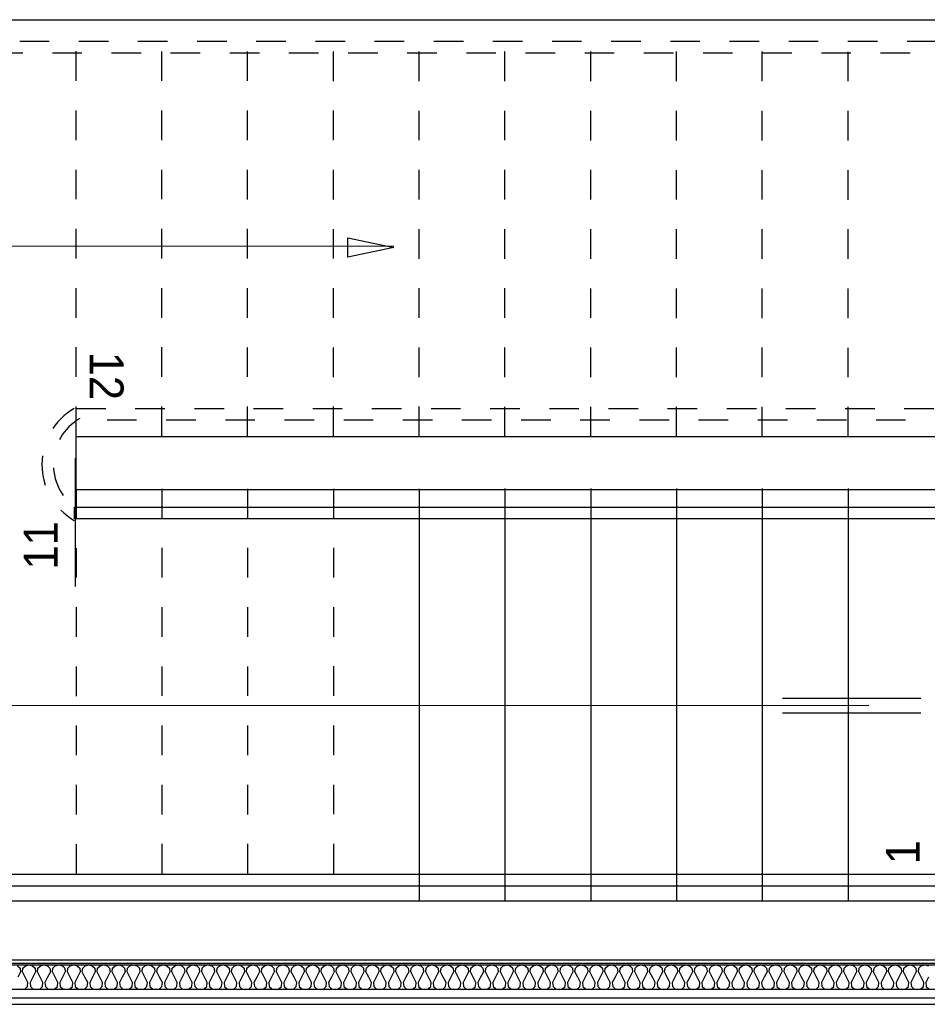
# Model space of a CAD drawing. Header units: millimetres. Extents: x -15 to 127, y -65 to 67.
# Tile 175 of 256: x 7.7 to 10.77, y 3.74 to 7.07. Entities that reach past the tile are written whole.
import ezdxf

# ---------------------------------------------------------------- set-up
doc = ezdxf.new("R2010")
doc.units = ezdxf.units.MM
doc.header["$MEASUREMENT"] = 0
doc.linetypes.add('PC_DASH_2', pattern=[0.125, 0.055556, -0.069444])
doc.layers.add('structure rdc', color=7, linetype='Continuous')
doc.styles.get("Standard").update_dxf_attribs({"font": 'BKANT.TTF'})

# ---------------------------------------------------------------- blocks, each defined once
blk = doc.blocks.new('PD_4654')
at = {"layer": 'structure rdc', "color": 0}
for points in [[(6.923, -22.4313), (13.3339, -22.4313), (13.3339, -22.5145), (6.923, -22.5145), (6.923, -22.4313)], [(8.3736, -22.4339), (8.3821, -22.4417), (8.3835, -22.4547), (8.3743, -22.4729)], [(8.375, -22.5119), (8.387, -22.5145), (8.3989, -22.5119), (8.4073, -22.5041), (8.4087, -22.4911), (8.3996, -22.4729), (8.3904, -22.4547), (8.3918, -22.4417), (8.4003, -22.4339), (8.4122, -22.4313), (8.4241, -22.4339), (8.4326, -22.4417), (8.434, -22.4547), (8.4248, -22.4729), (8.4157, -22.4911), (8.4171, -22.5041), (8.4255, -22.5119), (8.4374, -22.5145), (8.4494, -22.5119), (8.4578, -22.5041), (8.4592, -22.4911), (8.4501, -22.4729), (8.4409, -22.4547), (8.4423, -22.4417), (8.4507, -22.4339), (8.4627, -22.4313), (8.4746, -22.4339), (8.483, -22.4417), (8.4844, -22.4547), (8.4753, -22.4729), (8.4662, -22.4911), (8.4676, -22.5041), (8.476, -22.5119), (8.4879, -22.5145), (8.4998, -22.5119), (8.5083, -22.5041), (8.5097, -22.4911), (8.5005, -22.4729), (8.4914, -22.4547), (8.4928, -22.4417), (8.5012, -22.4339), (8.5132, -22.4313), (8.5251, -22.4339), (8.5335, -22.4417), (8.5349, -22.4547), (8.5258, -22.4729), (8.5166, -22.4911), (8.518, -22.5041), (8.5265, -22.5119), (8.5384, -22.5145), (8.5503, -22.5119), (8.5588, -22.5041), (8.5601, -22.4911), (8.551, -22.4729), (8.5419, -22.4547), (8.5433, -22.4417), (8.5517, -22.4339), (8.5636, -22.4313), (8.5756, -22.4339), (8.584, -22.4417), (8.5854, -22.4547), (8.5763, -22.4729), (8.5671, -22.4911), (8.5685, -22.5041), (8.5769, -22.5119), (8.5889, -22.5145), (8.6008, -22.5119), (8.6092, -22.5041), (8.6106, -22.4911), (8.6015, -22.4729), (8.5924, -22.4547), (8.5938, -22.4417), (8.6022, -22.4339), (8.6141, -22.4313), (8.626, -22.4339), (8.6345, -22.4417), (8.6359, -22.4547), (8.6267, -22.4729), (8.6176, -22.4911), (8.619, -22.5041), (8.6274, -22.5119), (8.6394, -22.5145), (8.6513, -22.5119), (8.6597, -22.5041), (8.6611, -22.4911), (8.652, -22.4729), (8.6428, -22.4547), (8.6442, -22.4417), (8.6527, -22.4339), (8.6646, -22.4313), (8.6765, -22.4339), (8.6849, -22.4417), (8.6863, -22.4547), (8.6772, -22.4729), (8.6681, -22.4911), (8.6695, -22.5041), (8.6779, -22.5119), (8.6898, -22.5145), (8.7018, -22.5119), (8.7102, -22.5041), (8.7116, -22.4911), (8.7025, -22.4729), (8.6933, -22.4547), (8.6947, -22.4417), (8.7031, -22.4339), (8.7151, -22.4313), (8.727, -22.4339), (8.7354, -22.4417), (8.7368, -22.4547), (8.7277, -22.4729), (8.7186, -22.4911), (8.72, -22.5041), (8.7284, -22.5119), (8.7403, -22.5145), (8.7522, -22.5119), (8.7607, -22.5041), (8.7621, -22.4911), (8.7529, -22.4729), (8.7438, -22.4547), (8.7452, -22.4417), (8.7536, -22.4339), (8.7656, -22.4313), (8.7775, -22.4339), (8.7859, -22.4417), (8.7873, -22.4547), (8.7782, -22.4729), (8.769, -22.4911), (8.7704, -22.5041), (8.7789, -22.5119), (8.7908, -22.5145), (8.8027, -22.5119), (8.8111, -22.5041), (8.8125, -22.4911), (8.8034, -22.4729), (8.7943, -22.4547), (8.7957, -22.4417), (8.8041, -22.4339), (8.816, -22.4313), (8.828, -22.4339), (8.8364, -22.4417), (8.8378, -22.4547), (8.8287, -22.4729), (8.8195, -22.4911), (8.8209, -22.5041), (8.8293, -22.5119), (8.8413, -22.5145), (8.8532, -22.5119), (8.8616, -22.5041), (8.863, -22.4911), (8.8539, -22.4729), (8.8448, -22.4547), (8.8462, -22.4417), (8.8546, -22.4339), (8.8665, -22.4313), (8.8784, -22.4339), (8.8869, -22.4417), (8.8883, -22.4547), (8.8791, -22.4729), (8.87, -22.4911), (8.8714, -22.5041), (8.8798, -22.5119), (8.8918, -22.5145), (8.9037, -22.5119), (8.9121, -22.5041), (8.9135, -22.4911), (8.9044, -22.4729), (8.8952, -22.4547), (8.8966, -22.4417), (8.9051, -22.4339), (8.917, -22.4313), (8.9289, -22.4339), (8.9373, -22.4417), (8.9387, -22.4547), (8.9296, -22.4729), (8.9205, -22.4911), (8.9219, -22.5041), (8.9303, -22.5119), (8.9422, -22.5145), (8.9542, -22.5119), (8.9626, -22.5041), (8.964, -22.4911), (8.9548, -22.4729), (8.9457, -22.4547), (8.9471, -22.4417), (8.9555, -22.4339), (8.9675, -22.4313), (8.9794, -22.4339), (8.9878, -22.4417), (8.9892, -22.4547), (8.9801, -22.4729), (8.971, -22.4911), (8.9724, -22.5041), (8.9808, -22.5119), (8.9927, -22.5145), (9.0046, -22.5119), (9.0131, -22.5041), (9.0145, -22.4911), (9.0053, -22.4729), (8.9962, -22.4547), (8.9976, -22.4417), (9.006, -22.4339), (9.0179, -22.4313), (9.0299, -22.4339), (9.0383, -22.4417), (9.0397, -22.4547), (9.0306, -22.4729), (9.0214, -22.4911), (9.0228, -22.5041), (9.0313, -22.5119), (9.0432, -22.5145), (9.0551, -22.5119), (9.0635, -22.5041), (9.0649, -22.4911), (9.0558, -22.4729), (9.0467, -22.4547), (9.0481, -22.4417), (9.0565, -22.4339), (9.0684, -22.4313), (9.0804, -22.4339), (9.0888, -22.4417), (9.0902, -22.4547), (9.081, -22.4729), (9.0719, -22.4911), (9.0733, -22.5041), (9.0817, -22.5119), (9.0937, -22.5145), (9.1056, -22.5119), (9.114, -22.5041), (9.1154, -22.4911), (9.1063, -22.4729), (9.0972, -22.4547), (9.0986, -22.4417), (9.107, -22.4339), (9.1189, -22.4313), (9.1308, -22.4339), (9.1393, -22.4417), (9.1407, -22.4547), (9.1315, -22.4729), (9.1224, -22.4911), (9.1238, -22.5041), (9.1322, -22.5119), (9.1441, -22.5145), (9.1561, -22.5119), (9.1645, -22.5041), (9.1659, -22.4911), (9.1568, -22.4729), (9.1476, -22.4547), (9.149, -22.4417), (9.1575, -22.4339), (9.1694, -22.4313), (9.1813, -22.4339), (9.1897, -22.4417), (9.1911, -22.4547), (9.182, -22.4729), (9.1729, -22.4911), (9.1743, -22.5041), (9.1827, -22.5119), (9.1946, -22.5145), (9.2066, -22.5119), (9.215, -22.5041), (9.2164, -22.4911), (9.2072, -22.4729), (9.1981, -22.4547), (9.1995, -22.4417), (9.2079, -22.4339), (9.2199, -22.4313), (9.2318, -22.4339), (9.2402, -22.4417), (9.2416, -22.4547), (9.2325, -22.4729), (9.2234, -22.4911), (9.2247, -22.5041), (9.2332, -22.5119), (9.2451, -22.5145), (9.257, -22.5119), (9.2655, -22.5041), (9.2669, -22.4911), (9.2577, -22.4729), (9.2486, -22.4547), (9.25, -22.4417), (9.2584, -22.4339), (9.2703, -22.4313), (9.2823, -22.4339), (9.2907, -22.4417), (9.2921, -22.4547), (9.283, -22.4729), (9.2738, -22.4911), (9.2752, -22.5041), (9.2837, -22.5119), (9.2956, -22.5145), (9.3075, -22.5119), (9.3159, -22.5041), (9.3173, -22.4911), (9.3082, -22.4729), (9.2991, -22.4547), (9.3005, -22.4417), (9.3089, -22.4339), (9.3208, -22.4313), (9.3328, -22.4339), (9.3412, -22.4417), (9.3426, -22.4547), (9.3334, -22.4729), (9.3243, -22.4911), (9.3257, -22.5041), (9.3341, -22.5119), (9.3461, -22.5145), (9.358, -22.5119), (9.3664, -22.5041), (9.3678, -22.4911), (9.3587, -22.4729), (9.3495, -22.4547), (9.3509, -22.4417), (9.3594, -22.4339), (9.3713, -22.4313), (9.3832, -22.4339), (9.3917, -22.4417), (9.3931, -22.4547), (9.3839, -22.4729), (9.3748, -22.4911), (9.3762, -22.5041), (9.3846, -22.5119), (9.3965, -22.5145), (9.4085, -22.5119), (9.4169, -22.5041), (9.4183, -22.4911), (9.4092, -22.4729), (9.4, -22.4547), (9.4014, -22.4417), (9.4099, -22.4339), (9.4218, -22.4313), (9.4337, -22.4339), (9.4421, -22.4417), (9.4435, -22.4547), (9.4344, -22.4729), (9.4253, -22.4911), (9.4267, -22.5041), (9.4351, -22.5119), (9.447, -22.5145), (9.459, -22.5119), (9.4674, -22.5041), (9.4688, -22.4911), (9.4596, -22.4729), (9.4505, -22.4547), (9.4519, -22.4417), (9.4603, -22.4339), (9.4723, -22.4313), (9.4842, -22.4339), (9.4926, -22.4417), (9.494, -22.4547), (9.4849, -22.4729), (9.4757, -22.4911), (9.4771, -22.5041), (9.4856, -22.5119), (9.4975, -22.5145), (9.5094, -22.5119), (9.5179, -22.5041), (9.5193, -22.4911), (9.5101, -22.4729), (9.501, -22.4547), (9.5024, -22.4417), (9.5108, -22.4339), (9.5227, -22.4313), (9.5347, -22.4339), (9.5431, -22.4417), (9.5445, -22.4547), (9.5354, -22.4729), (9.5262, -22.4911), (9.5276, -22.5041), (9.536, -22.5119), (9.548, -22.5145), (9.5599, -22.5119), (9.5683, -22.5041), (9.5697, -22.4911), (9.5606, -22.4729), (9.5515, -22.4547), (9.5529, -22.4417), (9.5613, -22.4339), (9.5732, -22.4313), (9.5852, -22.4339), (9.5936, -22.4417), (9.595, -22.4547), (9.5858, -22.4729), (9.5767, -22.4911), (9.5781, -22.5041), (9.5865, -22.5119), (9.5985, -22.5145), (9.6104, -22.5119), (9.6188, -22.5041), (9.6202, -22.4911), (9.6111, -22.4729), (9.6019, -22.4547), (9.6033, -22.4417), (9.6118, -22.4339), (9.6237, -22.4313), (9.6356, -22.4339), (9.6441, -22.4417), (9.6455, -22.4547), (9.6363, -22.4729), (9.6272, -22.4911), (9.6286, -22.5041), (9.637, -22.5119), (9.6489, -22.5145), (9.6609, -22.5119), (9.6693, -22.5041), (9.6707, -22.4911), (9.6616, -22.4729), (9.6524, -22.4547), (9.6538, -22.4417), (9.6622, -22.4339), (9.6742, -22.4313), (9.6861, -22.4339), (9.6945, -22.4417), (9.6959, -22.4547), (9.6868, -22.4729), (9.6777, -22.4911), (9.6791, -22.5041), (9.6875, -22.5119), (9.6994, -22.5145), (9.7114, -22.5119), (9.7198, -22.5041), (9.7212, -22.4911), (9.712, -22.4729), (9.7029, -22.4547), (9.7043, -22.4417), (9.7127, -22.4339), (9.7247, -22.4313), (9.7366, -22.4339), (9.745, -22.4417), (9.7464, -22.4547), (9.7373, -22.4729), (9.7281, -22.4911), (9.7295, -22.5041), (9.738, -22.5119), (9.7499, -22.5145), (9.7618, -22.5119), (9.7703, -22.5041), (9.7717, -22.4911), (9.7625, -22.4729), (9.7534, -22.4547), (9.7548, -22.4417), (9.7632, -22.4339), (9.7751, -22.4313), (9.7871, -22.4339), (9.7955, -22.4417), (9.7969, -22.4547), (9.7878, -22.4729), (9.7786, -22.4911), (9.78, -22.5041), (9.7884, -22.5119), (9.8004, -22.5145), (9.8123, -22.5119), (9.8207, -22.5041), (9.8221, -22.4911), (9.813, -22.4729), (9.8039, -22.4547), (9.8053, -22.4417), (9.8137, -22.4339), (9.8256, -22.4313), (9.8376, -22.4339), (9.846, -22.4417), (9.8474, -22.4547), (9.8382, -22.4729), (9.8291, -22.4911), (9.8305, -22.5041), (9.8389, -22.5119), (9.8509, -22.5145), (9.8628, -22.5119), (9.8712, -22.5041), (9.8726, -22.4911), (9.8635, -22.4729), (9.8543, -22.4547), (9.8557, -22.4417), (9.8642, -22.4339), (9.8761, -22.4313), (9.888, -22.4339), (9.8965, -22.4417), (9.8979, -22.4547), (9.8887, -22.4729), (9.8796, -22.4911), (9.881, -22.5041), (9.8894, -22.5119), (9.9013, -22.5145), (9.9133, -22.5119), (9.9217, -22.5041), (9.9231, -22.4911), (9.914, -22.4729), (9.9048, -22.4547), (9.9062, -22.4417), (9.9146, -22.4339), (9.9266, -22.4313), (9.9385, -22.4339), (9.9469, -22.4417), (9.9483, -22.4547), (9.9392, -22.4729), (9.9301, -22.4911), (9.9315, -22.5041), (9.9399, -22.5119), (9.9518, -22.5145), (9.9638, -22.5119), (9.9722, -22.5041), (9.9736, -22.4911), (9.9644, -22.4729), (9.9553, -22.4547), (9.9567, -22.4417), (9.9651, -22.4339), (9.9771, -22.4313), (9.989, -22.4339), (9.9974, -22.4417), (9.9988, -22.4547), (9.9897, -22.4729), (9.9805, -22.4911), (9.9819, -22.5041), (9.9904, -22.5119), (10.0023, -22.5145), (10.0142, -22.5119), (10.0227, -22.5041), (10.0241, -22.4911), (10.0149, -22.4729), (10.0058, -22.4547), (10.0072, -22.4417), (10.0156, -22.4339), (10.0275, -22.4313), (10.0395, -22.4339), (10.0479, -22.4417), (10.0493, -22.4547), (10.0402, -22.4729), (10.031, -22.4911), (10.0324, -22.5041), (10.0408, -22.5119), (10.0528, -22.5145), (10.0647, -22.5119), (10.0731, -22.5041), (10.0745, -22.4911), (10.0654, -22.4729), (10.0563, -22.4547), (10.0577, -22.4417), (10.0661, -22.4339), (10.078, -22.4313), (10.09, -22.4339), (10.0984, -22.4417), (10.0998, -22.4547), (10.0906, -22.4729), (10.0815, -22.4911), (10.0829, -22.5041), (10.0913, -22.5119), (10.1033, -22.5145), (10.1152, -22.5119), (10.1236, -22.5041), (10.125, -22.4911), (10.1159, -22.4729), (10.1067, -22.4547), (10.1081, -22.4417), (10.1166, -22.4339), (10.1285, -22.4313), (10.1404, -22.4339), (10.1489, -22.4417), (10.1503, -22.4547), (10.1411, -22.4729), (10.132, -22.4911), (10.1334, -22.5041), (10.1418, -22.5119), (10.1537, -22.5145), (10.1657, -22.5119), (10.1741, -22.5041), (10.1755, -22.4911), (10.1664, -22.4729), (10.1572, -22.4547), (10.1586, -22.4417), (10.167, -22.4339), (10.179, -22.4313), (10.1909, -22.4339), (10.1993, -22.4417), (10.2007, -22.4547), (10.1916, -22.4729), (10.1825, -22.4911), (10.1839, -22.5041), (10.1923, -22.5119), (10.2042, -22.5145), (10.2162, -22.5119), (10.2246, -22.5041), (10.226, -22.4911), (10.2168, -22.4729), (10.2077, -22.4547), (10.2091, -22.4417), (10.2175, -22.4339), (10.2295, -22.4313), (10.2414, -22.4339), (10.2498, -22.4417), (10.2512, -22.4547), (10.2421, -22.4729), (10.2329, -22.4911), (10.2343, -22.5041), (10.2428, -22.5119), (10.2547, -22.5145), (10.2666, -22.5119), (10.2751, -22.5041), (10.2765, -22.4911), (10.2673, -22.4729), (10.2582, -22.4547), (10.2596, -22.4417), (10.268, -22.4339), (10.2799, -22.4313), (10.2919, -22.4339), (10.3003, -22.4417), (10.3017, -22.4547), (10.2926, -22.4729), (10.2834, -22.4911), (10.2848, -22.5041), (10.2932, -22.5119), (10.3052, -22.5145), (10.3171, -22.5119), (10.3255, -22.5041), (10.3269, -22.4911), (10.3178, -22.4729), (10.3087, -22.4547), (10.3101, -22.4417), (10.3185, -22.4339), (10.3304, -22.4313), (10.3424, -22.4339), (10.3508, -22.4417), (10.3522, -22.4547), (10.343, -22.4729), (10.3339, -22.4911), (10.3353, -22.5041), (10.3437, -22.5119), (10.3557, -22.5145), (10.3676, -22.5119), (10.376, -22.5041), (10.3774, -22.4911), (10.3683, -22.4729), (10.3591, -22.4547), (10.3605, -22.4417), (10.369, -22.4339), (10.3809, -22.4313), (10.3928, -22.4339), (10.4013, -22.4417), (10.4027, -22.4547), (10.3935, -22.4729), (10.3844, -22.4911), (10.3858, -22.5041), (10.3942, -22.5119), (10.4061, -22.5145), (10.4181, -22.5119), (10.4265, -22.5041), (10.4279, -22.4911), (10.4188, -22.4729), (10.4096, -22.4547), (10.411, -22.4417), (10.4194, -22.4339), (10.4314, -22.4313), (10.4433, -22.4339), (10.4517, -22.4417), (10.4531, -22.4547), (10.444, -22.4729), (10.4349, -22.4911), (10.4363, -22.5041), (10.4447, -22.5119), (10.4566, -22.5145), (10.4686, -22.5119), (10.477, -22.5041), (10.4784, -22.4911), (10.4692, -22.4729), (10.4601, -22.4547), (10.4615, -22.4417), (10.4699, -22.4339), (10.4819, -22.4313), (10.4938, -22.4339), (10.5022, -22.4417), (10.5036, -22.4547), (10.4945, -22.4729), (10.4853, -22.4911), (10.4867, -22.5041), (10.4952, -22.5119), (10.5071, -22.5145), (10.519, -22.5119), (10.5275, -22.5041), (10.5289, -22.4911), (10.5197, -22.4729), (10.5106, -22.4547), (10.512, -22.4417), (10.5204, -22.4339), (10.5323, -22.4313), (10.5443, -22.4339), (10.5527, -22.4417), (10.5541, -22.4547), (10.545, -22.4729), (10.5358, -22.4911), (10.5372, -22.5041), (10.5456, -22.5119), (10.5576, -22.5145), (10.5695, -22.5119), (10.5779, -22.5041), (10.5793, -22.4911), (10.5702, -22.4729), (10.5611, -22.4547), (10.5625, -22.4417), (10.5709, -22.4339), (10.5828, -22.4313), (10.5947, -22.4339), (10.6032, -22.4417), (10.6046, -22.4547), (10.5954, -22.4729), (10.5863, -22.4911), (10.5877, -22.5041), (10.5961, -22.5119), (10.6081, -22.5145), (10.62, -22.5119), (10.6284, -22.5041), (10.6298, -22.4911), (10.6207, -22.4729), (10.6115, -22.4547), (10.6129, -22.4417), (10.6214, -22.4339), (10.6333, -22.4313), (10.6452, -22.4339), (10.6537, -22.4417), (10.6551, -22.4547), (10.6459, -22.4729), (10.6368, -22.4911), (10.6382, -22.5041), (10.6466, -22.5119), (10.6585, -22.5145), (10.6705, -22.5119), (10.6789, -22.5041), (10.6803, -22.4911), (10.6712, -22.4729), (10.662, -22.4547), (10.6634, -22.4417), (10.6718, -22.4339), (10.6838, -22.4313), (10.6957, -22.4339), (10.7041, -22.4417), (10.7055, -22.4547), (10.6964, -22.4729), (10.6873, -22.4911), (10.6887, -22.5041), (10.6971, -22.5119), (10.709, -22.5145), (10.7209, -22.5119), (10.7294, -22.5041), (10.7308, -22.4911), (10.7216, -22.4729), (10.7125, -22.4547), (10.7139, -22.4417), (10.7223, -22.4339), (10.7343, -22.4313), (10.7462, -22.4339), (10.7546, -22.4417), (10.756, -22.4547), (10.7469, -22.4729), (10.7377, -22.4911), (10.7391, -22.5041), (10.7476, -22.5119), (10.7595, -22.5145), (10.7714, -22.5119), (10.7799, -22.5041), (10.7812, -22.4911), (10.7721, -22.4729), (10.763, -22.4547), (10.7644, -22.4417), (10.7728, -22.4339), (10.7847, -22.4313), (10.7967, -22.4339), (10.8051, -22.4417), (10.8065, -22.4547), (10.7974, -22.4729), (10.7882, -22.4911), (10.7896, -22.5041), (10.798, -22.5119), (10.81, -22.5145), (10.8219, -22.5119), (10.8303, -22.5041), (10.8317, -22.4911), (10.8226, -22.4729), (10.8135, -22.4547), (10.8149, -22.4417), (10.8233, -22.4339), (10.8352, -22.4313), (10.8471, -22.4339), (10.8556, -22.4417), (10.857, -22.4547), (10.8478, -22.4729), (10.8387, -22.4911), (10.8401, -22.5041), (10.8485, -22.5119), (10.8605, -22.5145), (10.8724, -22.5119), (10.8808, -22.5041), (10.8822, -22.4911), (10.8731, -22.4729), (10.8639, -22.4547), (10.8653, -22.4417), (10.8738, -22.4339), (10.8857, -22.4313), (10.8976, -22.4339), (10.906, -22.4417), (10.9074, -22.4547), (10.8983, -22.4729), (10.8892, -22.4911), (10.8906, -22.5041), (10.899, -22.5119), (10.9109, -22.5145), (10.9229, -22.5119), (10.9313, -22.5041), (10.9327, -22.4911), (10.9236, -22.4729), (10.9144, -22.4547), (10.9158, -22.4417), (10.9242, -22.4339), (10.9362, -22.4313), (10.9481, -22.4339), (10.9565, -22.4417), (10.9579, -22.4547), (10.9488, -22.4729), (10.9397, -22.4911), (10.9411, -22.5041), (10.9495, -22.5119), (10.9614, -22.5145), (10.9733, -22.5119), (10.9818, -22.5041), (10.9832, -22.4911), (10.974, -22.4729), (10.9649, -22.4547), (10.9663, -22.4417), (10.9747, -22.4339), (10.9867, -22.4313), (10.9986, -22.4339), (11.007, -22.4417), (11.0084, -22.4547), (10.9993, -22.4729), (10.9901, -22.4911), (10.9915, -22.5041), (11, -22.5119), (11.0119, -22.5145), (11.0238, -22.5119), (11.0322, -22.5041), (11.0336, -22.4911), (11.0245, -22.4729), (11.0154, -22.4547), (11.0168, -22.4417), (11.0252, -22.4339), (11.0371, -22.4313), (11.0491, -22.4339), (11.0575, -22.4417), (11.0589, -22.4547), (11.0498, -22.4729), (11.0406, -22.4911), (11.042, -22.5041), (11.0504, -22.5119), (11.0624, -22.5145), (11.0743, -22.5119), (11.0827, -22.5041), (11.0841, -22.4911), (11.075, -22.4729), (11.0659, -22.4547), (11.0673, -22.4417), (11.0757, -22.4339), (11.0876, -22.4313), (11.0995, -22.4339), (11.108, -22.4417), (11.1094, -22.4547), (11.1002, -22.4729), (11.0911, -22.4911), (11.0925, -22.5041), (11.1009, -22.5119), (11.1128, -22.5145), (11.1248, -22.5119), (11.1332, -22.5041), (11.1346, -22.4911), (11.1255, -22.4729), (11.1163, -22.4547), (11.1177, -22.4417), (11.1262, -22.4339), (11.1381, -22.4313), (11.15, -22.4339), (11.1584, -22.4417), (11.1598, -22.4547), (11.1507, -22.4729), (11.1416, -22.4911), (11.143, -22.5041), (11.1514, -22.5119), (11.1633, -22.5145), (11.1753, -22.5119), (11.1837, -22.5041), (11.1851, -22.4911), (11.1759, -22.4729), (11.1668, -22.4547), (11.1682, -22.4417), (11.1766, -22.4339), (11.1886, -22.4313), (11.2005, -22.4339), (11.2089, -22.4417), (11.2103, -22.4547), (11.2012, -22.4729), (11.1921, -22.4911), (11.1935, -22.5041), (11.2019, -22.5119), (11.2138, -22.5145), (11.2257, -22.5119), (11.2342, -22.5041), (11.2356, -22.4911), (11.2264, -22.4729), (11.2173, -22.4547), (11.2187, -22.4417), (11.2271, -22.4339), (11.239, -22.4313), (11.251, -22.4339), (11.2594, -22.4417), (11.2608, -22.4547), (11.2517, -22.4729), (11.2425, -22.4911), (11.2439, -22.5041), (11.2524, -22.5119), (11.2643, -22.5145), (11.2762, -22.5119), (11.2846, -22.5041), (11.286, -22.4911), (11.2769, -22.4729), (11.2678, -22.4547), (11.2692, -22.4417), (11.2776, -22.4339), (11.2895, -22.4313), (11.3015, -22.4339), (11.3099, -22.4417), (11.3113, -22.4547), (11.3021, -22.4729), (11.293, -22.4911), (11.2944, -22.5041), (11.3028, -22.5119), (11.3148, -22.5145), (11.3267, -22.5119), (11.3351, -22.5041), (11.3365, -22.4911), (11.3274, -22.4729), (11.3183, -22.4547), (11.3197, -22.4417), (11.3281, -22.4339), (11.34, -22.4313), (11.3519, -22.4339), (11.3604, -22.4417), (11.3618, -22.4547), (11.3526, -22.4729), (11.3435, -22.4911), (11.3449, -22.5041), (11.3533, -22.5119), (11.3652, -22.5145), (11.3772, -22.5119), (11.3856, -22.5041), (11.387, -22.4911), (11.3779, -22.4729), (11.3687, -22.4547), (11.3701, -22.4417), (11.3786, -22.4339), (11.3905, -22.4313), (11.4024, -22.4339), (11.4108, -22.4417), (11.4122, -22.4547), (11.4031, -22.4729), (11.394, -22.4911), (11.3954, -22.5041), (11.4038, -22.5119), (11.4157, -22.5145), (11.4277, -22.5119), (11.4361, -22.5041), (11.4375, -22.4911), (11.4283, -22.4729), (11.4192, -22.4547), (11.4206, -22.4417), (11.429, -22.4339), (11.441, -22.4313), (11.4529, -22.4339)], [(11.4536, -22.4729), (11.4445, -22.4911), (11.4458, -22.5041), (11.4543, -22.5119)]]:
    blk.add_lwpolyline(points, dxfattribs=at)
blk = doc.blocks.new('PD_4857')
at = {"layer": 'structure rdc', "color": 0}
blk.add_line((6.8255, -22.5643), (13.3551, -22.5643), dxfattribs=at)
blk = doc.blocks.new('PD_4884')
at = {"layer": 'structure rdc', "color": 0, "char_height": 0.114102, "attachment_point": 1}
for s, insert, width, rotation in [('{\\fHelvetica|b0|i0|c0|p0;\\W0.92;23}', (11.9178, -20.3244), 0.176389, 270), ('{\\fHelvetica|b0|i0|c0|p0;\\W0.92;12}', (8.7317, -20.3596), 0.176389, 270), ('{\\fHelvetica|b0|i0|c0|p0;\\W0.92;11}', (8.3946, -21.0952), 0.176389, 90), ('{\\fHelvetica|b0|i0|c0|p0;\\W0.92;1}', (11.3095, -22.091), 0.088194, 90)]:
    blk.add_mtext(s, dxfattribs=dict(at, insert=insert, width=width, rotation=rotation))
blk = doc.blocks.new('PD_4885')
at = {"layer": 'structure rdc', "color": 0, "linetype": 'PC_DASH_2'}
for points in [[(7.1807, -19.3104), (11.9911, -19.3104), (11.9911, -19.3504), (7.1807, -19.3504), (7.1807, -19.3104)], [(8.5715, -20.5511), (11.5761, -20.5511), (11.5761, -20.5911), (8.5715, -20.5911), (8.5715, -20.5511)]]:
    blk.add_lwpolyline(points, dxfattribs=at)
at = {"layer": 'structure rdc', "color": 0}
for points in [[(8.5658, -20.8843), (11.8352, -20.8843), (11.8352, -20.9243), (8.5658, -20.9243), (8.5658, -20.8843)], [(7.1807, -22.125), (11.6604, -22.125), (11.6604, -22.165), (7.1807, -22.165), (7.1807, -22.125)]]:
    blk.add_lwpolyline(points, dxfattribs=at)
at = {"layer": 'structure rdc', "color": 0, "linetype": 'PC_DASH_2'}
for radius in [0.2181, 0.1795]:
    blk.add_arc((8.6739, -20.7404), radius, 119.9092, 240.0908, dxfattribs=at)

msp = doc.modelspace()

# ---------------------------------------------------------------- linework, layer by layer
at = {"layer": 'structure rdc', "color": 0}
for p, q in [((6.4918, 7.0676), (12.4753, 7.0676)), ((6.8209, 6.3026), (8.9659, 6.3036)), ((7.8897, 5.1524), (7.8895, 5.5865)), ((9.0518, 5.4831), (9.0518, 4.0901)), ((9.3418, 5.4833), (9.3418, 4.0901)), ((9.6318, 5.4834), (9.6318, 4.0901)), ((9.9218, 5.4836), (9.9218, 4.0901)), ((10.2118, 5.4838), (10.2118, 4.0901)), ((10.5018, 5.4839), (10.5018, 4.0901)), ((10.2801, 4.7757), (10.748, 4.7754)), ((10.5724, 4.7507), (6.8216, 4.7489)), ((10.2801, 4.7257), (10.748, 4.7254))]:
    msp.add_line(p, q, dxfattribs=at)
at = {"layer": 'structure rdc', "color": 0, "linetype": 'PC_DASH_2'}
for p, q in [((7.8918, 5.6608), (7.8918, 7.0533)), ((8.1818, 5.6607), (8.1818, 7.0533)), ((8.4718, 5.6605), (8.4718, 7.0533)), ((8.7618, 5.6604), (8.7618, 7.0533)), ((9.0518, 5.6602), (9.0518, 7.0533)), ((9.3418, 5.6601), (9.3418, 7.0533)), ((9.6318, 5.6599), (9.6318, 7.0533)), ((9.9218, 5.6597), (9.9218, 7.0533)), ((10.2118, 5.6596), (10.2118, 7.0533)), ((10.5018, 5.6594), (10.5018, 7.0533)), ((7.8918, 5.4825), (7.8918, 4.0901)), ((8.1818, 5.4827), (8.1818, 4.0901)), ((8.4718, 5.4828), (8.4718, 4.0901)), ((8.7618, 5.483), (8.7618, 4.0901))]:
    msp.add_line(p, q, dxfattribs=at)
at = {"layer": 'structure rdc', "color": 0}
for points in [[(8.8106, 6.3309), (8.9659, 6.298), (8.8106, 6.2649), (8.8106, 6.3309)], [(7.8918, 5.6591), (11.0818, 5.6591), (11.0818, 5.4791), (7.8918, 5.4791), (7.8918, 5.6591)], [(12.657, 3.8804), (12.657, 3.762), (6.165, 3.762), (6.1649, 4.9567), (6.2849, 4.9567), (6.285, 3.8804), (12.657, 3.8804)], [(6.2918, 4.9267), (6.4918, 4.9267), (6.4918, 4.0901), (12.4755, 4.0901), (12.4751, 4.9551), (12.6751, 4.9551), (12.6756, 3.8901), (6.2918, 3.8901), (6.2918, 4.9267)]]:
    msp.add_lwpolyline(points, dxfattribs=at)

# ---------------------------------------------------------------- block references
at = {"layer": 'structure rdc'}
for name in ['PD_4885', 'PD_4884', 'PD_4857', 'PD_4654']:
    msp.add_blockref(name, (-0.6795, 26.3053), dxfattribs=at)

doc.saveas('drawing.dxf')
